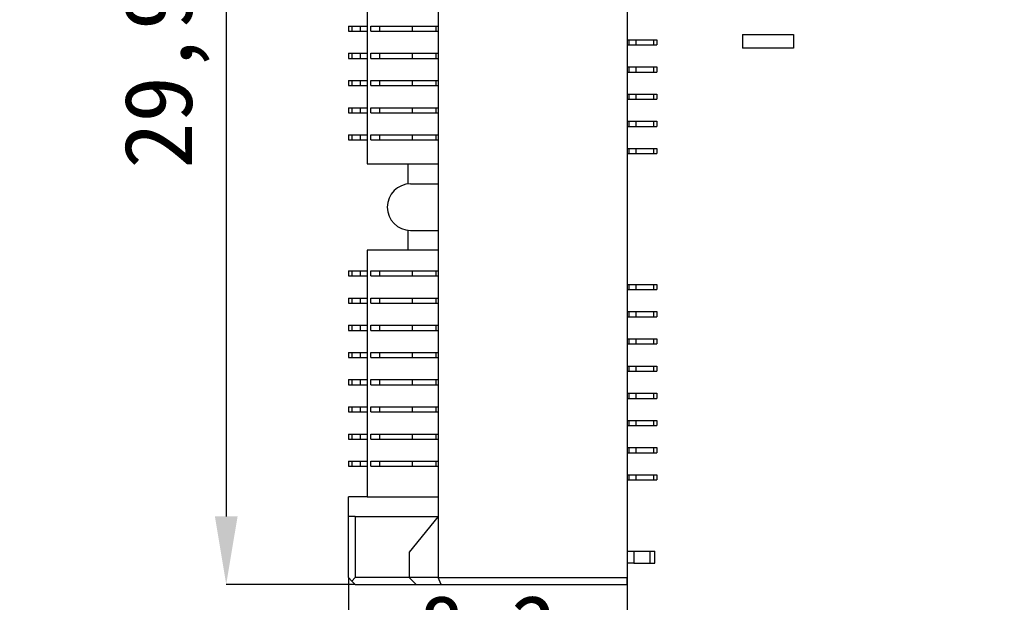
# Model space of a CAD drawing. Header units: millimetres. Extents: x 1603 to 1900, y 1655 to 2075.
# Tile 25 of 52: x 1723 to 1752, y 1841 to 1858. Entities that reach past the tile are written whole.
import ezdxf

# ---------------------------------------------------------------- set-up
doc = ezdxf.new("R2010")
doc.units = ezdxf.units.MM
doc.styles.add('黑体高度2mm', font='simhei.ttf', dxfattribs={"height": 2})
doc.dimstyles.new('红色高度2mm', dxfattribs={"dimtxt": 2, "dimasz": 2, "dimexe": 0, "dimexo": 0, "dimtad": 1, "dimdec": 1, "dimtxsty": '黑体高度2mm', "dimcen": 2.5, "dimclrd": 1, "dimclre": 1, "dimclrt": 1, "dimadec": 0, "dimazin": 0, "dimtfac": 1, "dimtdec": 1, "dimtmove": 0, "dimatfit": 3, "dimfxl": 1, "dimarcsym": 0})

# ---------------------------------------------------------------- blocks, each defined once
blk = doc.blocks.new('*D80')
at = {"color": 1, "lineweight": -2, "transparency": 16777216}
for p, q in [((1732.82, 1871.564), (1729.02, 1871.564)), ((1729.02, 1869.564), (1729.02, 1843.664)), ((1732.82, 1841.664), (1729.02, 1841.664))]:
    blk.add_line(p, q, dxfattribs=at)
at = {"color": 1, "transparency": 16777216}
for points in [[(1728.687, 1869.564), (1729.354, 1869.564), (1729.02, 1871.564)], [(1728.687, 1843.664), (1729.354, 1843.664), (1729.02, 1841.664)]]:
    blk.add_solid(points, dxfattribs=at)
at = {"layer": 'Defpoints', "color": 0, "transparency": 16777216}
for p in [(1732.82, 1871.564), (1729.02, 1841.664), (1732.82, 1841.664)]:
    blk.add_point(p, dxfattribs=at)
at = {"color": 1, "transparency": 16777216, "insert": (1727.272, 1856.614), "char_height": 2, "attachment_point": 5, "rotation": 90, "style": '黑体高度2mm'}
blk.add_mtext('29,9', dxfattribs=at)
blk = doc.blocks.new('*D81')
at = {"color": 1, "lineweight": -2, "transparency": 16777216}
for p, q in [((1732.62, 1841.864), (1732.62, 1838.335)), ((1740.82, 1841.864), (1740.82, 1838.335)), ((1734.62, 1838.335), (1738.82, 1838.335))]:
    blk.add_line(p, q, dxfattribs=at)
at = {"color": 1, "transparency": 16777216}
for points in [[(1734.62, 1838.669), (1734.62, 1838.002), (1732.62, 1838.335)], [(1738.82, 1838.669), (1738.82, 1838.002), (1740.82, 1838.335)]]:
    blk.add_solid(points, dxfattribs=at)
at = {"layer": 'Defpoints', "color": 0, "transparency": 16777216}
for p in [(1732.62, 1841.864), (1740.82, 1841.864), (1740.82, 1838.335)]:
    blk.add_point(p, dxfattribs=at)
at = {"color": 1, "transparency": 16777216, "insert": (1736.72, 1840.084), "char_height": 2, "attachment_point": 5, "style": '黑体高度2mm'}
blk.add_mtext('8,2', dxfattribs=at)
blk = doc.blocks.new('*D94')
at = {"color": 1, "lineweight": -2, "transparency": 16777216}
for p, q in [((1766.72, 1858.215), (1766.72, 1818.928)), ((1651.597, 1840.714), (1651.597, 1818.928)), ((1653.597, 1818.928), (1764.72, 1818.928))]:
    blk.add_line(p, q, dxfattribs=at)
at = {"color": 1, "transparency": 16777216}
for points in [[(1653.597, 1819.261), (1653.597, 1818.594), (1651.597, 1818.928)], [(1764.72, 1819.261), (1764.72, 1818.594), (1766.72, 1818.928)]]:
    blk.add_solid(points, dxfattribs=at)
at = {"layer": 'Defpoints', "color": 0, "transparency": 16777216}
for p in [(1766.72, 1858.215), (1651.597, 1840.714), (1766.72, 1818.928)]:
    blk.add_point(p, dxfattribs=at)
at = {"color": 1, "transparency": 16777216, "insert": (1709.158, 1820.676), "char_height": 2, "attachment_point": 5, "style": '黑体高度2mm'}
blk.add_mtext('115,1', dxfattribs=at)
blk = doc.blocks.new('*D95')
at = {"color": 1, "lineweight": -2, "transparency": 16777216}
for p, q in [((1687.22, 1904.714), (1784.158, 1904.714)), ((1784.158, 1833.224), (1784.158, 1902.714)), ((1724.818, 1831.224), (1784.158, 1831.224))]:
    blk.add_line(p, q, dxfattribs=at)
at = {"color": 1, "transparency": 16777216}
for points in [[(1783.825, 1902.714), (1784.491, 1902.714), (1784.158, 1904.714)], [(1783.825, 1833.224), (1784.491, 1833.224), (1784.158, 1831.224)]]:
    blk.add_solid(points, dxfattribs=at)
at = {"layer": 'Defpoints', "color": 0, "transparency": 16777216}
for p in [(1687.22, 1904.714), (1784.158, 1904.714), (1724.818, 1831.224)]:
    blk.add_point(p, dxfattribs=at)
at = {"color": 1, "transparency": 16777216, "insert": (1782.409, 1867.969), "char_height": 2, "attachment_point": 5, "rotation": 90, "style": '黑体高度2mm'}
blk.add_mtext('73,5', dxfattribs=at)

msp = doc.modelspace()

# ---------------------------------------------------------------- linework, layer by layer
at = {"color": 7, "linetype": 'Continuous', "lineweight": 25}
for p, q in [((1740.82, 1871.364), (1740.82, 1841.864)), ((1735.26, 1869.564), (1735.26, 1852.764)), ((1733.17, 1868.984), (1733.17, 1854.034)), ((1732.62, 1858.089), (1732.62, 1857.939)), ((1732.62, 1858.089), (1732.72, 1858.089)), ((1732.62, 1857.939), (1732.72, 1857.939)), ((1732.72, 1858.089), (1732.72, 1857.939)), ((1732.72, 1858.089), (1732.97, 1858.089)), ((1732.72, 1857.939), (1732.97, 1857.939)), ((1732.97, 1857.939), (1732.97, 1858.089)), ((1732.97, 1858.089), (1733.17, 1858.089)), ((1732.97, 1857.939), (1733.17, 1857.939)), ((1733.278, 1857.939), (1733.278, 1858.089)), ((1733.278, 1858.089), (1733.543, 1858.089)), ((1733.278, 1857.939), (1733.543, 1857.939)), ((1733.543, 1857.939), (1733.543, 1858.089)), ((1733.543, 1858.089), (1734.5, 1858.089)), ((1733.543, 1857.939), (1734.5, 1857.939)), ((1734.5, 1857.939), (1734.5, 1858.089)), ((1734.5, 1858.089), (1735.187, 1858.089)), ((1734.5, 1857.939), (1735.187, 1857.939)), ((1735.187, 1858.089), (1735.187, 1857.939)), ((1735.187, 1858.089), (1735.26, 1858.089)), ((1735.187, 1857.939), (1735.26, 1857.939)), ((1740.82, 1857.689), (1740.88, 1857.689)), ((1740.88, 1857.539), (1740.88, 1857.689)), ((1740.88, 1857.689), (1741.08, 1857.689)), ((1741.08, 1857.689), (1741.08, 1857.539)), ((1741.08, 1857.689), (1741.6, 1857.689)), ((1741.6, 1857.689), (1741.6, 1857.539)), ((1741.6, 1857.689), (1741.7, 1857.689)), ((1741.7, 1857.689), (1741.7, 1857.539)), ((1744.22, 1857.84), (1745.72, 1857.84)), ((1744.22, 1857.84), (1744.22, 1857.44)), ((1745.72, 1857.84), (1745.72, 1857.44)), ((1740.82, 1857.539), (1740.88, 1857.539)), ((1740.88, 1857.539), (1741.08, 1857.539)), ((1741.08, 1857.539), (1741.6, 1857.539)), ((1741.6, 1857.539), (1741.7, 1857.539)), ((1745.72, 1857.44), (1744.22, 1857.44)), ((1732.62, 1857.289), (1732.62, 1857.139)), ((1732.62, 1857.289), (1732.72, 1857.289)), ((1732.62, 1857.139), (1732.72, 1857.139)), ((1732.72, 1857.289), (1732.72, 1857.139)), ((1732.72, 1857.289), (1732.97, 1857.289)), ((1732.72, 1857.139), (1732.97, 1857.139)), ((1732.97, 1857.139), (1732.97, 1857.289)), ((1732.97, 1857.289), (1733.17, 1857.289)), ((1732.97, 1857.139), (1733.17, 1857.139)), ((1733.278, 1857.139), (1733.278, 1857.289)), ((1733.278, 1857.289), (1733.543, 1857.289)), ((1733.278, 1857.139), (1733.543, 1857.139)), ((1733.543, 1857.139), (1733.543, 1857.289)), ((1733.543, 1857.289), (1734.5, 1857.289)), ((1733.543, 1857.139), (1734.5, 1857.139)), ((1734.5, 1857.139), (1734.5, 1857.289)), ((1734.5, 1857.289), (1735.187, 1857.289)), ((1734.5, 1857.139), (1735.187, 1857.139)), ((1735.187, 1857.289), (1735.187, 1857.139)), ((1735.187, 1857.289), (1735.26, 1857.289)), ((1735.187, 1857.139), (1735.26, 1857.139)), ((1740.82, 1856.889), (1740.88, 1856.889)), ((1740.88, 1856.739), (1740.88, 1856.889)), ((1740.88, 1856.889), (1741.08, 1856.889)), ((1741.08, 1856.889), (1741.08, 1856.739)), ((1741.08, 1856.889), (1741.6, 1856.889)), ((1741.6, 1856.889), (1741.6, 1856.739)), ((1741.6, 1856.889), (1741.7, 1856.889)), ((1741.7, 1856.889), (1741.7, 1856.739)), ((1732.62, 1856.489), (1732.62, 1856.339)), ((1732.62, 1856.489), (1732.72, 1856.489)), ((1732.72, 1856.489), (1732.72, 1856.339)), ((1732.72, 1856.489), (1732.97, 1856.489)), ((1732.97, 1856.339), (1732.97, 1856.489)), ((1732.97, 1856.489), (1733.17, 1856.489)), ((1733.278, 1856.339), (1733.278, 1856.489)), ((1733.278, 1856.489), (1733.543, 1856.489)), ((1733.543, 1856.339), (1733.543, 1856.489)), ((1733.543, 1856.489), (1734.5, 1856.489)), ((1734.5, 1856.339), (1734.5, 1856.489)), ((1734.5, 1856.489), (1735.187, 1856.489)), ((1735.187, 1856.489), (1735.187, 1856.339)), ((1735.187, 1856.489), (1735.26, 1856.489)), ((1740.82, 1856.739), (1740.88, 1856.739)), ((1740.88, 1856.739), (1741.08, 1856.739)), ((1741.08, 1856.739), (1741.6, 1856.739)), ((1741.6, 1856.739), (1741.7, 1856.739)), ((1732.62, 1856.339), (1732.72, 1856.339)), ((1732.72, 1856.339), (1732.97, 1856.339)), ((1732.97, 1856.339), (1733.17, 1856.339)), ((1733.278, 1856.339), (1733.543, 1856.339)), ((1733.543, 1856.339), (1734.5, 1856.339)), ((1734.5, 1856.339), (1735.187, 1856.339)), ((1735.187, 1856.339), (1735.26, 1856.339)), ((1740.82, 1856.089), (1740.88, 1856.089)), ((1740.82, 1855.939), (1740.88, 1855.939)), ((1740.88, 1855.939), (1740.88, 1856.089)), ((1740.88, 1856.089), (1741.08, 1856.089)), ((1740.88, 1855.939), (1741.08, 1855.939)), ((1741.08, 1856.089), (1741.08, 1855.939)), ((1741.08, 1856.089), (1741.6, 1856.089)), ((1741.08, 1855.939), (1741.6, 1855.939)), ((1741.6, 1856.089), (1741.6, 1855.939)), ((1741.6, 1856.089), (1741.7, 1856.089)), ((1741.6, 1855.939), (1741.7, 1855.939)), ((1741.7, 1856.089), (1741.7, 1855.939)), ((1732.62, 1855.689), (1732.62, 1855.539)), ((1732.62, 1855.689), (1732.72, 1855.689)), ((1732.72, 1855.689), (1732.72, 1855.539)), ((1732.72, 1855.689), (1732.97, 1855.689)), ((1732.97, 1855.539), (1732.97, 1855.689)), ((1732.97, 1855.689), (1733.17, 1855.689)), ((1733.278, 1855.539), (1733.278, 1855.689)), ((1733.278, 1855.689), (1733.543, 1855.689)), ((1733.543, 1855.539), (1733.543, 1855.689)), ((1733.543, 1855.689), (1734.5, 1855.689)), ((1734.5, 1855.539), (1734.5, 1855.689)), ((1734.5, 1855.689), (1735.187, 1855.689)), ((1735.187, 1855.689), (1735.187, 1855.539)), ((1735.187, 1855.689), (1735.26, 1855.689)), ((1732.62, 1855.539), (1732.72, 1855.539)), ((1732.72, 1855.539), (1732.97, 1855.539)), ((1732.97, 1855.539), (1733.17, 1855.539)), ((1733.278, 1855.539), (1733.543, 1855.539)), ((1733.543, 1855.539), (1734.5, 1855.539)), ((1734.5, 1855.539), (1735.187, 1855.539)), ((1735.187, 1855.539), (1735.26, 1855.539)), ((1740.82, 1855.289), (1740.88, 1855.289)), ((1740.82, 1855.139), (1740.88, 1855.139)), ((1740.88, 1855.139), (1740.88, 1855.289)), ((1740.88, 1855.289), (1741.08, 1855.289)), ((1740.88, 1855.139), (1741.08, 1855.139)), ((1741.08, 1855.289), (1741.08, 1855.139)), ((1741.08, 1855.289), (1741.6, 1855.289)), ((1741.08, 1855.139), (1741.6, 1855.139)), ((1741.6, 1855.289), (1741.6, 1855.139)), ((1741.6, 1855.289), (1741.7, 1855.289)), ((1741.6, 1855.139), (1741.7, 1855.139)), ((1741.7, 1855.289), (1741.7, 1855.139)), ((1732.62, 1854.889), (1732.62, 1854.739)), ((1732.62, 1854.889), (1732.72, 1854.889)), ((1732.62, 1854.739), (1732.72, 1854.739)), ((1732.72, 1854.889), (1732.72, 1854.739)), ((1732.72, 1854.889), (1732.97, 1854.889)), ((1732.72, 1854.739), (1732.97, 1854.739)), ((1732.97, 1854.739), (1732.97, 1854.889)), ((1732.97, 1854.889), (1733.17, 1854.889)), ((1732.97, 1854.739), (1733.17, 1854.739)), ((1733.278, 1854.739), (1733.278, 1854.889)), ((1733.278, 1854.889), (1733.543, 1854.889)), ((1733.278, 1854.739), (1733.543, 1854.739)), ((1733.543, 1854.739), (1733.543, 1854.889)), ((1733.543, 1854.889), (1734.5, 1854.889)), ((1733.543, 1854.739), (1734.5, 1854.739)), ((1734.5, 1854.739), (1734.5, 1854.889)), ((1734.5, 1854.889), (1735.187, 1854.889)), ((1734.5, 1854.739), (1735.187, 1854.739)), ((1735.187, 1854.889), (1735.187, 1854.739)), ((1735.187, 1854.889), (1735.26, 1854.889)), ((1735.187, 1854.739), (1735.26, 1854.739)), ((1740.82, 1854.489), (1740.88, 1854.489)), ((1740.88, 1854.339), (1740.88, 1854.489)), ((1740.88, 1854.489), (1741.08, 1854.489)), ((1741.08, 1854.489), (1741.08, 1854.339)), ((1741.08, 1854.489), (1741.6, 1854.489)), ((1741.6, 1854.489), (1741.6, 1854.339)), ((1741.6, 1854.489), (1741.7, 1854.489)), ((1741.7, 1854.489), (1741.7, 1854.339)), ((1740.82, 1854.339), (1740.88, 1854.339)), ((1740.88, 1854.339), (1741.08, 1854.339)), ((1741.08, 1854.339), (1741.6, 1854.339)), ((1741.6, 1854.339), (1741.7, 1854.339)), ((1733.17, 1854.034), (1735.26, 1854.034)), ((1734.37, 1854.034), (1734.37, 1853.445)), ((1735.26, 1852.764), (1735.26, 1843.664)), ((1734.37, 1852.083), (1734.37, 1851.494)), ((1733.17, 1851.494), (1733.17, 1844.244)), ((1735.26, 1851.494), (1733.17, 1851.494)), ((1732.62, 1850.889), (1732.62, 1850.739)), ((1732.62, 1850.889), (1732.72, 1850.889)), ((1732.62, 1850.739), (1732.72, 1850.739)), ((1732.72, 1850.889), (1732.72, 1850.739)), ((1732.72, 1850.889), (1732.97, 1850.889)), ((1732.72, 1850.739), (1732.97, 1850.739)), ((1732.97, 1850.739), (1732.97, 1850.889)), ((1732.97, 1850.889), (1733.17, 1850.889)), ((1732.97, 1850.739), (1733.17, 1850.739)), ((1733.278, 1850.739), (1733.278, 1850.889)), ((1733.278, 1850.889), (1733.543, 1850.889)), ((1733.278, 1850.739), (1733.543, 1850.739)), ((1733.543, 1850.739), (1733.543, 1850.889)), ((1733.543, 1850.889), (1734.5, 1850.889)), ((1733.543, 1850.739), (1734.5, 1850.739)), ((1734.5, 1850.739), (1734.5, 1850.889)), ((1734.5, 1850.889), (1735.187, 1850.889)), ((1734.5, 1850.739), (1735.187, 1850.739)), ((1735.187, 1850.889), (1735.187, 1850.739)), ((1735.187, 1850.889), (1735.26, 1850.889)), ((1735.187, 1850.739), (1735.26, 1850.739)), ((1740.82, 1850.489), (1740.88, 1850.489)), ((1740.88, 1850.339), (1740.88, 1850.489)), ((1740.88, 1850.489), (1741.08, 1850.489)), ((1741.08, 1850.489), (1741.08, 1850.339)), ((1741.08, 1850.489), (1741.6, 1850.489)), ((1741.6, 1850.489), (1741.6, 1850.339)), ((1741.6, 1850.489), (1741.7, 1850.489)), ((1741.7, 1850.489), (1741.7, 1850.339)), ((1740.82, 1850.339), (1740.88, 1850.339)), ((1740.88, 1850.339), (1741.08, 1850.339)), ((1741.08, 1850.339), (1741.6, 1850.339)), ((1741.6, 1850.339), (1741.7, 1850.339)), ((1732.62, 1850.089), (1732.62, 1849.939)), ((1732.62, 1850.089), (1732.72, 1850.089)), ((1732.62, 1849.939), (1732.72, 1849.939)), ((1732.72, 1850.089), (1732.72, 1849.939)), ((1732.72, 1850.089), (1732.97, 1850.089)), ((1732.72, 1849.939), (1732.97, 1849.939)), ((1732.97, 1849.939), (1732.97, 1850.089)), ((1732.97, 1850.089), (1733.17, 1850.089)), ((1732.97, 1849.939), (1733.17, 1849.939)), ((1733.278, 1849.939), (1733.278, 1850.089)), ((1733.278, 1850.089), (1733.543, 1850.089)), ((1733.278, 1849.939), (1733.543, 1849.939)), ((1733.543, 1849.939), (1733.543, 1850.089)), ((1733.543, 1850.089), (1734.5, 1850.089)), ((1733.543, 1849.939), (1734.5, 1849.939)), ((1734.5, 1849.939), (1734.5, 1850.089)), ((1734.5, 1850.089), (1735.187, 1850.089)), ((1734.5, 1849.939), (1735.187, 1849.939)), ((1735.187, 1850.089), (1735.187, 1849.939)), ((1735.187, 1850.089), (1735.26, 1850.089)), ((1735.187, 1849.939), (1735.26, 1849.939)), ((1740.82, 1849.689), (1740.88, 1849.689)), ((1740.82, 1849.539), (1740.88, 1849.539)), ((1740.88, 1849.539), (1740.88, 1849.689)), ((1740.88, 1849.689), (1741.08, 1849.689)), ((1740.88, 1849.539), (1741.08, 1849.539)), ((1741.08, 1849.689), (1741.08, 1849.539)), ((1741.08, 1849.689), (1741.6, 1849.689)), ((1741.08, 1849.539), (1741.6, 1849.539)), ((1741.6, 1849.689), (1741.6, 1849.539)), ((1741.6, 1849.689), (1741.7, 1849.689)), ((1741.6, 1849.539), (1741.7, 1849.539)), ((1741.7, 1849.689), (1741.7, 1849.539)), ((1732.62, 1849.289), (1732.62, 1849.139)), ((1732.62, 1849.289), (1732.72, 1849.289)), ((1732.72, 1849.289), (1732.72, 1849.139)), ((1732.72, 1849.289), (1732.97, 1849.289)), ((1732.97, 1849.139), (1732.97, 1849.289)), ((1732.97, 1849.289), (1733.17, 1849.289)), ((1733.278, 1849.139), (1733.278, 1849.289)), ((1733.278, 1849.289), (1733.543, 1849.289)), ((1733.543, 1849.139), (1733.543, 1849.289)), ((1733.543, 1849.289), (1734.5, 1849.289)), ((1734.5, 1849.139), (1734.5, 1849.289)), ((1734.5, 1849.289), (1735.187, 1849.289)), ((1735.187, 1849.289), (1735.187, 1849.139)), ((1735.187, 1849.289), (1735.26, 1849.289)), ((1732.62, 1849.139), (1732.72, 1849.139)), ((1732.72, 1849.139), (1732.97, 1849.139)), ((1732.97, 1849.139), (1733.17, 1849.139)), ((1733.278, 1849.139), (1733.543, 1849.139)), ((1733.543, 1849.139), (1734.5, 1849.139)), ((1734.5, 1849.139), (1735.187, 1849.139)), ((1735.187, 1849.139), (1735.26, 1849.139)), ((1740.82, 1848.889), (1740.88, 1848.889)), ((1740.82, 1848.739), (1740.88, 1848.739)), ((1740.88, 1848.739), (1740.88, 1848.889)), ((1740.88, 1848.889), (1741.08, 1848.889)), ((1740.88, 1848.739), (1741.08, 1848.739)), ((1741.08, 1848.889), (1741.08, 1848.739)), ((1741.08, 1848.889), (1741.6, 1848.889)), ((1741.08, 1848.739), (1741.6, 1848.739)), ((1741.6, 1848.889), (1741.6, 1848.739)), ((1741.6, 1848.889), (1741.7, 1848.889)), ((1741.6, 1848.739), (1741.7, 1848.739)), ((1741.7, 1848.889), (1741.7, 1848.739)), ((1732.62, 1848.489), (1732.62, 1848.339)), ((1732.62, 1848.489), (1732.72, 1848.489)), ((1732.72, 1848.489), (1732.72, 1848.339)), ((1732.72, 1848.489), (1732.97, 1848.489)), ((1732.97, 1848.339), (1732.97, 1848.489)), ((1732.97, 1848.489), (1733.17, 1848.489)), ((1733.278, 1848.339), (1733.278, 1848.489)), ((1733.278, 1848.489), (1733.543, 1848.489)), ((1733.543, 1848.339), (1733.543, 1848.489)), ((1733.543, 1848.489), (1734.5, 1848.489)), ((1734.5, 1848.339), (1734.5, 1848.489)), ((1734.5, 1848.489), (1735.187, 1848.489)), ((1735.187, 1848.489), (1735.187, 1848.339)), ((1735.187, 1848.489), (1735.26, 1848.489)), ((1732.62, 1848.339), (1732.72, 1848.339)), ((1732.72, 1848.339), (1732.97, 1848.339)), ((1732.97, 1848.339), (1733.17, 1848.339)), ((1733.278, 1848.339), (1733.543, 1848.339)), ((1733.543, 1848.339), (1734.5, 1848.339)), ((1734.5, 1848.339), (1735.187, 1848.339)), ((1735.187, 1848.339), (1735.26, 1848.339)), ((1740.82, 1848.089), (1740.88, 1848.089)), ((1740.88, 1847.939), (1740.88, 1848.089)), ((1740.88, 1848.089), (1741.08, 1848.089)), ((1741.08, 1848.089), (1741.08, 1847.939)), ((1741.08, 1848.089), (1741.6, 1848.089)), ((1741.6, 1848.089), (1741.6, 1847.939)), ((1741.6, 1848.089), (1741.7, 1848.089)), ((1741.7, 1848.089), (1741.7, 1847.939)), ((1740.82, 1847.939), (1740.88, 1847.939)), ((1740.88, 1847.939), (1741.08, 1847.939)), ((1741.08, 1847.939), (1741.6, 1847.939)), ((1741.6, 1847.939), (1741.7, 1847.939)), ((1732.62, 1847.689), (1732.62, 1847.539)), ((1732.62, 1847.689), (1732.72, 1847.689)), ((1732.62, 1847.539), (1732.72, 1847.539)), ((1732.72, 1847.689), (1732.72, 1847.539)), ((1732.72, 1847.689), (1732.97, 1847.689)), ((1732.72, 1847.539), (1732.97, 1847.539)), ((1732.97, 1847.539), (1732.97, 1847.689)), ((1732.97, 1847.689), (1733.17, 1847.689)), ((1732.97, 1847.539), (1733.17, 1847.539)), ((1733.278, 1847.539), (1733.278, 1847.689)), ((1733.278, 1847.689), (1733.543, 1847.689)), ((1733.278, 1847.539), (1733.543, 1847.539)), ((1733.543, 1847.539), (1733.543, 1847.689)), ((1733.543, 1847.689), (1734.5, 1847.689)), ((1733.543, 1847.539), (1734.5, 1847.539)), ((1734.5, 1847.539), (1734.5, 1847.689)), ((1734.5, 1847.689), (1735.187, 1847.689)), ((1734.5, 1847.539), (1735.187, 1847.539)), ((1735.187, 1847.689), (1735.187, 1847.539)), ((1735.187, 1847.689), (1735.26, 1847.689)), ((1735.187, 1847.539), (1735.26, 1847.539)), ((1740.82, 1847.289), (1740.88, 1847.289)), ((1740.88, 1847.139), (1740.88, 1847.289)), ((1740.88, 1847.289), (1741.08, 1847.289)), ((1741.08, 1847.289), (1741.08, 1847.139)), ((1741.08, 1847.289), (1741.6, 1847.289)), ((1741.6, 1847.289), (1741.6, 1847.139)), ((1741.6, 1847.289), (1741.7, 1847.289)), ((1741.7, 1847.289), (1741.7, 1847.139)), ((1740.82, 1847.139), (1740.88, 1847.139)), ((1740.88, 1847.139), (1741.08, 1847.139)), ((1741.08, 1847.139), (1741.6, 1847.139)), ((1741.6, 1847.139), (1741.7, 1847.139)), ((1732.62, 1846.889), (1732.62, 1846.739)), ((1732.62, 1846.889), (1732.72, 1846.889)), ((1732.62, 1846.739), (1732.72, 1846.739)), ((1732.72, 1846.889), (1732.72, 1846.739)), ((1732.72, 1846.889), (1732.97, 1846.889)), ((1732.72, 1846.739), (1732.97, 1846.739)), ((1732.97, 1846.739), (1732.97, 1846.889)), ((1732.97, 1846.889), (1733.17, 1846.889)), ((1732.97, 1846.739), (1733.17, 1846.739)), ((1733.278, 1846.739), (1733.278, 1846.889)), ((1733.278, 1846.889), (1733.543, 1846.889)), ((1733.278, 1846.739), (1733.543, 1846.739)), ((1733.543, 1846.739), (1733.543, 1846.889)), ((1733.543, 1846.889), (1734.5, 1846.889)), ((1733.543, 1846.739), (1734.5, 1846.739)), ((1734.5, 1846.739), (1734.5, 1846.889)), ((1734.5, 1846.889), (1735.187, 1846.889)), ((1734.5, 1846.739), (1735.187, 1846.739)), ((1735.187, 1846.889), (1735.187, 1846.739)), ((1735.187, 1846.889), (1735.26, 1846.889)), ((1735.187, 1846.739), (1735.26, 1846.739)), ((1740.82, 1846.489), (1740.88, 1846.489)), ((1740.82, 1846.339), (1740.88, 1846.339)), ((1740.88, 1846.339), (1740.88, 1846.489)), ((1740.88, 1846.489), (1741.08, 1846.489)), ((1740.88, 1846.339), (1741.08, 1846.339)), ((1741.08, 1846.489), (1741.08, 1846.339)), ((1741.08, 1846.489), (1741.6, 1846.489)), ((1741.08, 1846.339), (1741.6, 1846.339)), ((1741.6, 1846.489), (1741.6, 1846.339)), ((1741.6, 1846.489), (1741.7, 1846.489)), ((1741.6, 1846.339), (1741.7, 1846.339)), ((1741.7, 1846.489), (1741.7, 1846.339)), ((1732.62, 1846.089), (1732.62, 1845.939)), ((1732.62, 1846.089), (1732.72, 1846.089)), ((1732.72, 1846.089), (1732.72, 1845.939)), ((1732.72, 1846.089), (1732.97, 1846.089)), ((1732.97, 1845.939), (1732.97, 1846.089)), ((1732.97, 1846.089), (1733.17, 1846.089)), ((1733.278, 1845.939), (1733.278, 1846.089)), ((1733.278, 1846.089), (1733.543, 1846.089)), ((1733.543, 1845.939), (1733.543, 1846.089)), ((1733.543, 1846.089), (1734.5, 1846.089)), ((1734.5, 1845.939), (1734.5, 1846.089)), ((1734.5, 1846.089), (1735.187, 1846.089)), ((1735.187, 1846.089), (1735.187, 1845.939)), ((1735.187, 1846.089), (1735.26, 1846.089)), ((1732.62, 1845.939), (1732.72, 1845.939)), ((1732.72, 1845.939), (1732.97, 1845.939)), ((1732.97, 1845.939), (1733.17, 1845.939)), ((1733.278, 1845.939), (1733.543, 1845.939)), ((1733.543, 1845.939), (1734.5, 1845.939)), ((1734.5, 1845.939), (1735.187, 1845.939)), ((1735.187, 1845.939), (1735.26, 1845.939)), ((1740.82, 1845.689), (1740.88, 1845.689)), ((1740.82, 1845.539), (1740.88, 1845.539)), ((1740.88, 1845.539), (1740.88, 1845.689)), ((1740.88, 1845.689), (1741.08, 1845.689)), ((1740.88, 1845.539), (1741.08, 1845.539)), ((1741.08, 1845.689), (1741.08, 1845.539)), ((1741.08, 1845.689), (1741.6, 1845.689)), ((1741.08, 1845.539), (1741.6, 1845.539)), ((1741.6, 1845.689), (1741.6, 1845.539)), ((1741.6, 1845.689), (1741.7, 1845.689)), ((1741.6, 1845.539), (1741.7, 1845.539)), ((1741.7, 1845.689), (1741.7, 1845.539)), ((1732.62, 1845.289), (1732.62, 1845.139)), ((1732.62, 1845.289), (1732.72, 1845.289)), ((1732.72, 1845.289), (1732.72, 1845.139)), ((1732.72, 1845.289), (1732.97, 1845.289)), ((1732.97, 1845.139), (1732.97, 1845.289)), ((1732.97, 1845.289), (1733.17, 1845.289)), ((1733.278, 1845.139), (1733.278, 1845.289)), ((1733.278, 1845.289), (1733.543, 1845.289)), ((1733.543, 1845.139), (1733.543, 1845.289)), ((1733.543, 1845.289), (1734.5, 1845.289)), ((1734.5, 1845.139), (1734.5, 1845.289)), ((1734.5, 1845.289), (1735.187, 1845.289)), ((1735.187, 1845.289), (1735.187, 1845.139)), ((1735.187, 1845.289), (1735.26, 1845.289)), ((1732.62, 1845.139), (1732.72, 1845.139)), ((1732.72, 1845.139), (1732.97, 1845.139)), ((1732.97, 1845.139), (1733.17, 1845.139)), ((1733.278, 1845.139), (1733.543, 1845.139)), ((1733.543, 1845.139), (1734.5, 1845.139)), ((1734.5, 1845.139), (1735.187, 1845.139)), ((1735.187, 1845.139), (1735.26, 1845.139)), ((1740.82, 1844.889), (1740.88, 1844.889)), ((1740.88, 1844.739), (1740.88, 1844.889)), ((1740.88, 1844.889), (1741.08, 1844.889)), ((1741.08, 1844.889), (1741.08, 1844.739)), ((1741.08, 1844.889), (1741.6, 1844.889)), ((1741.6, 1844.889), (1741.6, 1844.739)), ((1741.6, 1844.889), (1741.7, 1844.889)), ((1741.7, 1844.889), (1741.7, 1844.739)), ((1740.82, 1844.739), (1740.88, 1844.739)), ((1740.88, 1844.739), (1741.08, 1844.739)), ((1741.08, 1844.739), (1741.6, 1844.739)), ((1741.6, 1844.739), (1741.7, 1844.739)), ((1733.17, 1844.244), (1732.62, 1844.244)), ((1732.62, 1843.664), (1732.62, 1844.244)), ((1733.17, 1844.244), (1735.26, 1844.244)), ((1732.62, 1841.864), (1732.62, 1843.664)), ((1732.82, 1843.664), (1732.62, 1843.664)), ((1732.82, 1843.664), (1732.82, 1841.864)), ((1732.82, 1843.664), (1735.26, 1843.664)), ((1735.26, 1843.664), (1734.41, 1842.614)), ((1735.26, 1843.664), (1735.26, 1841.864)), ((1734.41, 1842.614), (1734.41, 1841.864)), ((1740.82, 1842.639), (1741.02, 1842.639)), ((1741.02, 1842.639), (1741.02, 1842.289)), ((1741.02, 1842.639), (1741.49, 1842.639)), ((1741.49, 1842.639), (1741.49, 1842.289)), ((1741.49, 1842.639), (1741.64, 1842.639)), ((1741.64, 1842.289), (1741.64, 1842.639)), ((1741.02, 1842.289), (1740.82, 1842.289)), ((1741.02, 1842.289), (1741.49, 1842.289)), ((1741.49, 1842.289), (1741.64, 1842.289)), ((1732.72, 1841.764), (1732.62, 1841.864)), ((1732.82, 1841.864), (1732.72, 1841.764)), ((1732.72, 1841.764), (1732.82, 1841.664)), ((1734.41, 1841.864), (1732.82, 1841.864)), ((1735.26, 1841.864), (1734.41, 1841.864)), ((1734.41, 1841.864), (1734.61, 1841.664)), ((1735.26, 1841.864), (1740.82, 1841.864)), ((1735.343, 1841.664), (1735.26, 1841.864)), ((1740.82, 1841.664), (1740.82, 1841.864)), ((1732.82, 1841.664), (1734.61, 1841.664)), ((1734.61, 1841.664), (1735.343, 1841.664)), ((1735.343, 1841.664), (1740.82, 1841.664))]:
    msp.add_line(p, q, dxfattribs=at)
msp.add_arc((1734.445, 1852.764), 0.685, 90, 270, dxfattribs=at)
for points in [[(1734.445, 1853.449), (1734.456, 1853.449), (1734.473, 1853.449), (1734.574, 1853.449), (1734.679, 1853.449), (1734.809, 1853.449), (1734.999, 1853.449), (1735.157, 1853.449), (1735.26, 1853.449)], [(1734.445, 1852.079), (1734.456, 1852.079), (1734.473, 1852.079), (1734.574, 1852.079), (1734.679, 1852.079), (1734.809, 1852.079), (1734.999, 1852.079), (1735.157, 1852.079), (1735.26, 1852.079)]]:
    msp.add_open_spline(points, degree=3, knots=[0, 0, 0, 0, 0.239443, 0.369511, 0.5, 0.630068, 0.760557, 1, 1, 1, 1], dxfattribs=at)

# ---------------------------------------------------------------- dimensions: what is measured, and where the dimension line sits
for base, p1, p2, picture, middle in [((1784.158, 1904.714), (1724.818, 1831.224), (1687.22, 1904.714), '*D95', (1782.409, 1867.969)), ((1729.02, 1841.664), (1732.82, 1871.564), (1732.82, 1841.664), '*D80', (1727.272, 1856.614))]:
    dim = msp.add_linear_dim(base=base, p1=p1, p2=p2, angle=90, dimstyle='红色高度2mm')
    dim.commit()
    dim.dimension.update_dxf_attribs({"geometry": picture, "text_midpoint": middle})
for base, p1, p2, picture, middle in [((1766.72, 1818.928), (1651.597, 1840.714), (1766.72, 1858.215), '*D94', (1709.158, 1820.676)), ((1740.82, 1838.335), (1732.62, 1841.864), (1740.82, 1841.864), '*D81', (1736.72, 1840.084))]:
    dim = msp.add_linear_dim(base=base, p1=p1, p2=p2, dimstyle='红色高度2mm')
    dim.commit()
    dim.dimension.update_dxf_attribs({"geometry": picture, "text_midpoint": middle})

doc.saveas('drawing.dxf')
